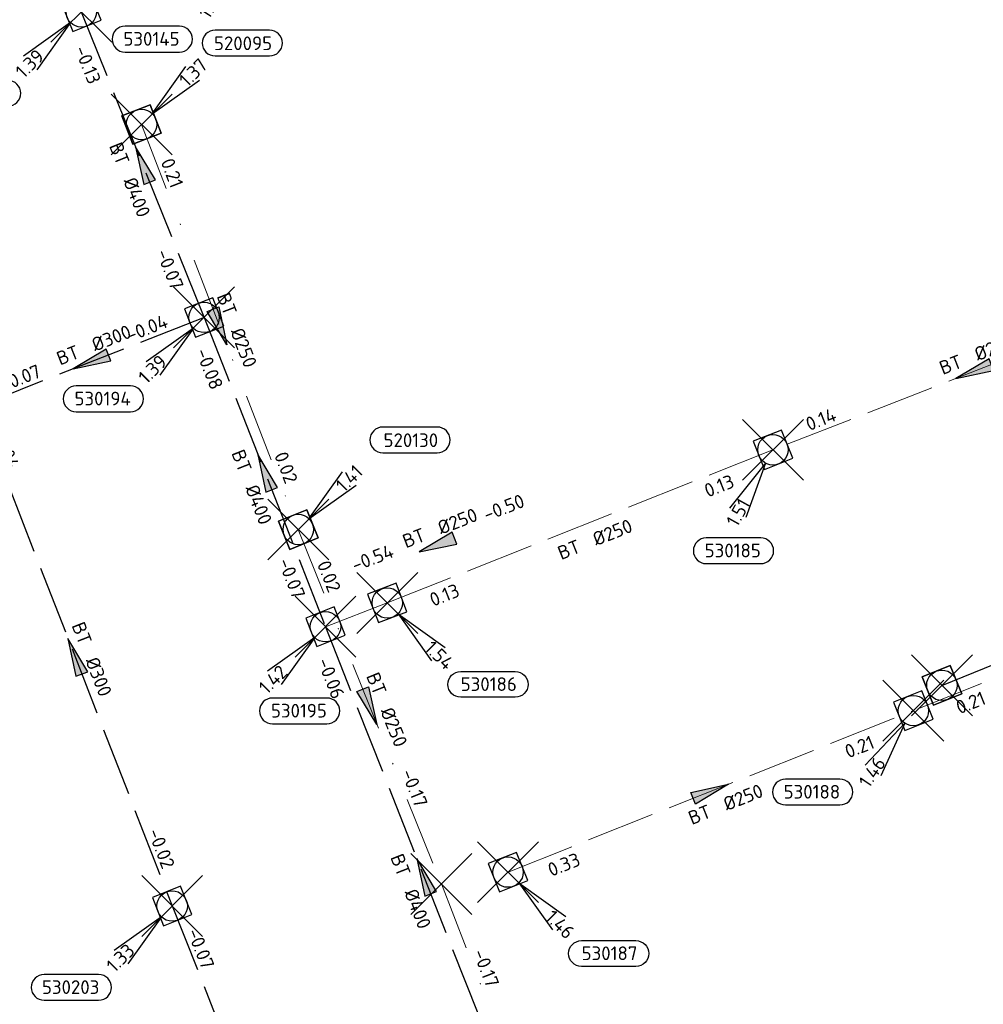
# Model space of a CAD drawing. Header units: metres. Extents: x 153343 to 157271, y 461673 to 467005.
# Tile 69 of 191: x 154667 to 154762, y 464673 to 464770. Entities that reach past the tile are written whole.
import ezdxf
from ezdxf.enums import TextEntityAlignment as Align

# ---------------------------------------------------------------- set-up
doc = ezdxf.new("R2010")
doc.units = ezdxf.units.M
doc.header["$LTSCALE"] = 0.75
doc.header["$PDMODE"] = 3
doc.header["$PDSIZE"] = 3
for name, pattern in [('RI-HWA_BETON', [11.4, 9, -2.4]), ('RI-RELINEN', [38, 10, -4, 0, -4, 4, -4, 4, -4, 0, -4]), ('RI-VWA_BETON', [19, 9, -5, 0, -5])]:
    doc.linetypes.add(name, pattern=pattern)
doc.layers.get('0').update_dxf_attribs({"lineweight": 25})
doc.layers.get('defpoints').update_dxf_attribs({"lineweight": 25})
for name, color, linetype in [('B-OI-RI-HWA_PUTNUMMER-S @ 0.75', 151, 'Continuous'), ('B-OI-RI-HWA_TRANSPORTLEIDING_BETON_300-G', 151, 'RI-HWA_BETON'), ('B-OI-RI-HWA_TRANSPORTLEIDING_BETON_400-G', 151, 'RI-HWA_BETON'), ('B-OI-RI-VWA_PUTNUMMER-S @ 0.75', 33, 'Continuous'), ('B-OI-RI-VWA_TRANSPORTLEIDING_B+RELINED_230-G', 33, 'RI-RELINEN')]:
    doc.layers.add(name, color=color, linetype=linetype)
for name, color, linetype, lineweight in [('B-OI-RI-HWA_RIOOLPUT_INSPECTIEPUT-S', 151, 'Continuous', 25), ('B-OI-RI-HWA_STROOMRICHTING-S @ 0.75', 151, 'Continuous', 25), ('B-OI-RI-HWA_TRANSPORTLEIDING_BETON_250-G', 151, 'RI-HWA_BETON', 18), ('B-OI-RI-VWA_RIOOLPUT_INSPECTIEPUT_BETON-S', 33, 'Continuous', 25), ('B-OI-RI-VWA_STROOMRICHTING-S @ 0.75', 33, 'Continuous', 25), ('B-OI-RI-VWA_TRANSPORTLEIDING_BETON_250-G', 33, 'RI-VWA_BETON', 18)]:
    doc.layers.add(name, color=color, linetype=linetype, lineweight=lineweight)
doc.layers.add('inspectieput', color=7, linetype='Continuous', plot=False)
doc.styles.add('NLCS-ISO', font='isocpeur.ttf')

# ---------------------------------------------------------------- blocks, each defined once
blk = doc.blocks.new('*U1490')
at = {"ltscale": 0.1}
blk.add_hatch(color=256, dxfattribs=at).paths.add_polyline_path([(-2.5, 0), (2.5, -0.83), (2.5, 0.83)])
at = {"ltscale": 0.1, "flags": 128}
blk.add_lwpolyline([(-2.5, 0), (2.5, -0.83), (2.5, 0.83)], close=True, dxfattribs=at)
at = {"ltscale": 0.1, "style": 'NLCS-ISO'}
for tag, p in [('MAT', (-1, 0.5)), ('BOBL', (-58.94, 0))]:
    blk.add_attdef(tag, text='', height=1.8, dxfattribs=at).set_placement(p, align=Align.BOTTOM_RIGHT)
for tag, p in [('DIA', (1, 0.5)), ('BOBR', (58, -0.03))]:
    blk.add_attdef(tag, text='', height=1.8, dxfattribs=at).set_placement(p, align=Align.BOTTOM_LEFT)
at = {"layer": 'defpoints', "ltscale": 0.1, "style": 'NLCS-ISO', "flags": 1}
blk.add_attdef('JVA', text='', height=1.8, dxfattribs=at).set_placement((0, -1), align=Align.TOP_CENTER)
blk = doc.blocks.new('*U1483')
at = {"ltscale": 0.1}
blk.add_hatch(color=256, dxfattribs=at).paths.add_polyline_path([(-2.5, 0), (2.5, -0.83), (2.5, 0.83)])
at = {"ltscale": 0.1, "flags": 128}
blk.add_lwpolyline([(-2.5, 0), (2.5, -0.83), (2.5, 0.83)], close=True, dxfattribs=at)
at = {"ltscale": 0.1, "style": 'NLCS-ISO'}
for tag, p in [('MAT', (-1, 0.5)), ('BOBL', (-25.89, 0))]:
    blk.add_attdef(tag, text='', height=1.8, dxfattribs=at).set_placement(p, align=Align.BOTTOM_RIGHT)
for tag, p in [('DIA', (1, 0.5)), ('BOBR', (24.94, -0.01))]:
    blk.add_attdef(tag, text='', height=1.8, dxfattribs=at).set_placement(p, align=Align.BOTTOM_LEFT)
at = {"layer": 'defpoints', "ltscale": 0.1, "style": 'NLCS-ISO', "flags": 1}
blk.add_attdef('JVA', text='', height=1.8, dxfattribs=at).set_placement((0, -1), align=Align.TOP_CENTER)
blk = doc.blocks.new('*U1470')
at = {"ltscale": 0.1}
blk.add_hatch(color=256, dxfattribs=at).paths.add_polyline_path([(-2.5, 0), (2.5, -0.83), (2.5, 0.83)])
at = {"ltscale": 0.1, "flags": 128}
blk.add_lwpolyline([(-2.5, 0), (2.5, -0.83), (2.5, 0.83)], close=True, dxfattribs=at)
at = {"ltscale": 0.1, "style": 'NLCS-ISO'}
for tag, p in [('BOBL', (-25.91, -3.24)), ('MAT', (-1, -3.74))]:
    blk.add_attdef(tag, text='', height=1.8, dxfattribs=at).set_placement(p, align=Align.BOTTOM_RIGHT)
for tag, p in [('BOBR', (24.97, -3.23)), ('DIA', (1, -3.74))]:
    blk.add_attdef(tag, text='', height=1.8, dxfattribs=at).set_placement(p, align=Align.BOTTOM_LEFT)
at = {"layer": 'defpoints', "ltscale": 0.1, "style": 'NLCS-ISO', "flags": 1}
blk.add_attdef('JVA', text='', height=1.8, dxfattribs=at).set_placement((0, -1), align=Align.TOP_CENTER)
blk = doc.blocks.new('*U1471')
at = {"ltscale": 0.1}
blk.add_hatch(color=256, dxfattribs=at).paths.add_polyline_path([(-2.5, 0), (2.5, -0.83), (2.5, 0.83)])
at = {"ltscale": 0.1, "flags": 128}
blk.add_lwpolyline([(-2.5, 0), (2.5, -0.83), (2.5, 0.83)], close=True, dxfattribs=at)
at = {"ltscale": 0.1, "style": 'NLCS-ISO'}
for tag, p in [('MAT', (-1, 0.5)), ('BOBL', (-6.65, 0))]:
    blk.add_attdef(tag, text='', height=1.8, dxfattribs=at).set_placement(p, align=Align.BOTTOM_RIGHT)
for tag, p in [('DIA', (1, 0.5)), ('BOBR', (5.7, 0))]:
    blk.add_attdef(tag, text='', height=1.8, dxfattribs=at).set_placement(p, align=Align.BOTTOM_LEFT)
at = {"layer": 'defpoints', "ltscale": 0.1, "style": 'NLCS-ISO', "flags": 1}
blk.add_attdef('JVA', text='', height=1.8, dxfattribs=at).set_placement((0, -1), align=Align.TOP_CENTER)
blk = doc.blocks.new('*U1474')
at = {"ltscale": 0.1}
blk.add_hatch(color=256, dxfattribs=at).paths.add_polyline_path([(-2.5, 0), (2.5, -0.83), (2.5, 0.83)])
at = {"ltscale": 0.1, "flags": 128}
blk.add_lwpolyline([(-2.5, 0), (2.5, -0.83), (2.5, 0.83)], close=True, dxfattribs=at)
at = {"ltscale": 0.1, "style": 'NLCS-ISO'}
for tag, p in [('BOBL', (-12.5, -3.24)), ('MAT', (-1, -3.74))]:
    blk.add_attdef(tag, text='', height=1.8, dxfattribs=at).set_placement(p, align=Align.BOTTOM_RIGHT)
for tag, p in [('BOBR', (11.55, -3.24)), ('DIA', (1, -3.74))]:
    blk.add_attdef(tag, text='', height=1.8, dxfattribs=at).set_placement(p, align=Align.BOTTOM_LEFT)
at = {"layer": 'defpoints', "ltscale": 0.1, "style": 'NLCS-ISO', "flags": 1}
blk.add_attdef('JVA', text='', height=1.8, dxfattribs=at).set_placement((0, -1), align=Align.TOP_CENTER)
blk = doc.blocks.new('*U1465')
at = {"ltscale": 0.1}
blk.add_hatch(color=256, dxfattribs=at).paths.add_polyline_path([(2.5, 0), (-2.5, -0.83), (-2.5, 0.83)])
at = {"ltscale": 0.1, "flags": 128}
blk.add_lwpolyline([(2.5, 0), (-2.5, -0.83), (-2.5, 0.83)], close=True, dxfattribs=at)
at = {"ltscale": 0.1, "style": 'NLCS-ISO'}
for tag, p in [('BOBL', (-19.33, -3.24)), ('MAT', (-1, -3.74))]:
    blk.add_attdef(tag, text='', height=1.8, dxfattribs=at).set_placement(p, align=Align.BOTTOM_RIGHT)
for tag, p in [('BOBR', (18.38, -3.24)), ('DIA', (1, -3.74))]:
    blk.add_attdef(tag, text='', height=1.8, dxfattribs=at).set_placement(p, align=Align.BOTTOM_LEFT)
at = {"layer": 'defpoints', "ltscale": 0.1, "style": 'NLCS-ISO', "flags": 1}
blk.add_attdef('JVA', text='', height=1.8, dxfattribs=at).set_placement((0, -1), align=Align.TOP_CENTER)
blk = doc.blocks.new('*U80')
at = {"ltscale": 0.1}
blk.add_hatch(color=256, dxfattribs=at).paths.add_polyline_path([(-2.5, 0), (2.5, -0.83), (2.5, 0.83)])
at = {"ltscale": 0.1, "flags": 128}
blk.add_lwpolyline([(-2.5, 0), (2.5, -0.83), (2.5, 0.83)], close=True, dxfattribs=at)
at = {"ltscale": 0.1, "style": 'NLCS-ISO'}
for tag, p in [('MAT', (-1, 0.5)), ('BOBL', (-5.66, 0))]:
    blk.add_attdef(tag, text='', height=1.8, dxfattribs=at).set_placement(p, align=Align.BOTTOM_RIGHT)
for tag, p in [('DIA', (1, 0.5)), ('BOBR', (7.22, 0))]:
    blk.add_attdef(tag, text='', height=1.8, dxfattribs=at).set_placement(p, align=Align.BOTTOM_LEFT)
at = {"layer": 'defpoints', "ltscale": 0.1, "style": 'NLCS-ISO', "flags": 1}
blk.add_attdef('JVA', text='', height=1.8, dxfattribs=at).set_placement((0, -1), align=Align.TOP_CENTER)
blk = doc.blocks.new('*U1450')
at = {"ltscale": 0.1, "style": 'NLCS-ISO'}
for tag, p in [('BOBL', (-17.92, -3.24)), ('MAT', (-1, -3.74))]:
    blk.add_attdef(tag, text='', height=1.8, dxfattribs=at).set_placement(p, align=Align.BOTTOM_RIGHT)
for tag, p in [('BOBR', (16.98, -3.24)), ('DIA', (1, -3.74))]:
    blk.add_attdef(tag, text='', height=1.8, dxfattribs=at).set_placement(p, align=Align.BOTTOM_LEFT)
at = {"layer": 'defpoints', "ltscale": 0.1, "style": 'NLCS-ISO', "flags": 1}
blk.add_attdef('JVA', text='', height=1.8, dxfattribs=at).set_placement((0, -1), align=Align.TOP_CENTER)
blk = doc.blocks.new('*U1451')
at = {"ltscale": 0.1}
blk.add_hatch(color=256, dxfattribs=at).paths.add_polyline_path([(-2.5, 0), (2.5, -0.83), (2.5, 0.83)])
at = {"ltscale": 0.1, "flags": 128}
blk.add_lwpolyline([(-2.5, 0), (2.5, -0.83), (2.5, 0.83)], close=True, dxfattribs=at)
at = {"ltscale": 0.1, "style": 'NLCS-ISO'}
for tag, p in [('MAT', (-1, 0.5)), ('BOBL', (-18.97, 0))]:
    blk.add_attdef(tag, text='', height=1.8, dxfattribs=at).set_placement(p, align=Align.BOTTOM_RIGHT)
for tag, p in [('DIA', (1, 0.5)), ('BOBR', (18.02, 0))]:
    blk.add_attdef(tag, text='', height=1.8, dxfattribs=at).set_placement(p, align=Align.BOTTOM_LEFT)
at = {"layer": 'defpoints', "ltscale": 0.1, "style": 'NLCS-ISO', "flags": 1}
blk.add_attdef('JVA', text='', height=1.8, dxfattribs=at).set_placement((0, -1), align=Align.TOP_CENTER)
blk = doc.blocks.new('*U1466')
at = {"ltscale": 0.1}
blk.add_hatch(color=256, dxfattribs=at).paths.add_polyline_path([(2.5, 0), (-2.5, -0.83), (-2.5, 0.83)])
at = {"ltscale": 0.1, "flags": 128}
blk.add_lwpolyline([(2.5, 0), (-2.5, -0.83), (-2.5, 0.83)], close=True, dxfattribs=at)
at = {"ltscale": 0.1, "style": 'NLCS-ISO'}
for tag, p in [('BOBL', (-23.98, -3.24)), ('MAT', (-1, -3.74))]:
    blk.add_attdef(tag, text='', height=1.8, dxfattribs=at).set_placement(p, align=Align.BOTTOM_RIGHT)
for tag, p in [('BOBR', (18.3, -3.23)), ('DIA', (1, -3.74))]:
    blk.add_attdef(tag, text='', height=1.8, dxfattribs=at).set_placement(p, align=Align.BOTTOM_LEFT)
at = {"layer": 'defpoints', "ltscale": 0.1, "style": 'NLCS-ISO', "flags": 1}
blk.add_attdef('JVA', text='', height=1.8, dxfattribs=at).set_placement((0, -1), align=Align.TOP_CENTER)
blk = doc.blocks.new('*U1433')
at = {"ltscale": 0.1}
blk.add_hatch(color=256, dxfattribs=at).paths.add_polyline_path([(-2.5, 0), (2.5, -0.83), (2.5, 0.83)])
at = {"ltscale": 0.1, "flags": 128}
blk.add_lwpolyline([(-2.5, 0), (2.5, -0.83), (2.5, 0.83)], close=True, dxfattribs=at)
at = {"ltscale": 0.1, "style": 'NLCS-ISO'}
for tag, p in [('BOBL', (-12.3, -3.24)), ('MAT', (-1, -3.74))]:
    blk.add_attdef(tag, text='', height=1.8, dxfattribs=at).set_placement(p, align=Align.BOTTOM_RIGHT)
for tag, p in [('BOBR', (11.36, -3.24)), ('DIA', (1, -3.74))]:
    blk.add_attdef(tag, text='', height=1.8, dxfattribs=at).set_placement(p, align=Align.BOTTOM_LEFT)
at = {"layer": 'defpoints', "ltscale": 0.1, "style": 'NLCS-ISO', "flags": 1}
blk.add_attdef('JVA', text='', height=1.8, dxfattribs=at).set_placement((0, -1), align=Align.TOP_CENTER)
blk = doc.blocks.new('*U1268')
at = {"ltscale": 0.1}
blk.add_hatch(color=256, dxfattribs=at).paths.add_polyline_path([(2.5, 0), (-2.5, -0.83), (-2.5, 0.83)])
at = {"ltscale": 0.1, "flags": 128}
blk.add_lwpolyline([(2.5, 0), (-2.5, -0.83), (-2.5, 0.83)], close=True, dxfattribs=at)
at = {"ltscale": 0.1, "style": 'NLCS-ISO'}
for tag, p in [('MAT', (-1, 0.5)), ('BOBL', (-23.47, 0))]:
    blk.add_attdef(tag, text='', height=1.8, dxfattribs=at).set_placement(p, align=Align.BOTTOM_RIGHT)
for tag, p in [('DIA', (1, 0.5)), ('BOBR', (28.2, -0.01))]:
    blk.add_attdef(tag, text='', height=1.8, dxfattribs=at).set_placement(p, align=Align.BOTTOM_LEFT)
at = {"layer": 'defpoints', "ltscale": 0.1, "style": 'NLCS-ISO', "flags": 1}
blk.add_attdef('JVA', text='', height=1.8, dxfattribs=at).set_placement((0, -1), align=Align.TOP_CENTER)
blk = doc.blocks.new('*U1269')
at = {"ltscale": 0.1}
blk.add_hatch(color=256, dxfattribs=at).paths.add_polyline_path([(2.5, 0), (-2.5, -0.83), (-2.5, 0.83)])
at = {"ltscale": 0.1, "flags": 128}
blk.add_lwpolyline([(2.5, 0), (-2.5, -0.83), (-2.5, 0.83)], close=True, dxfattribs=at)
at = {"ltscale": 0.1, "style": 'NLCS-ISO'}
for tag, p in [('MAT', (-1, 0.5)), ('BOBL', (-15.78, 0))]:
    blk.add_attdef(tag, text='', height=1.8, dxfattribs=at).set_placement(p, align=Align.BOTTOM_RIGHT)
for tag, p in [('DIA', (1, 0.5)), ('BOBR', (9.53, 0))]:
    blk.add_attdef(tag, text='', height=1.8, dxfattribs=at).set_placement(p, align=Align.BOTTOM_LEFT)
at = {"layer": 'defpoints', "ltscale": 0.1, "style": 'NLCS-ISO', "flags": 1}
blk.add_attdef('JVA', text='', height=1.8, dxfattribs=at).set_placement((0, -1), align=Align.TOP_CENTER)
blk = doc.blocks.new('*U1192')
at = {"ltscale": 0.1}
blk.add_hatch(color=256, dxfattribs=at).paths.add_polyline_path([(2.5, 0), (-2.5, -0.83), (-2.5, 0.83)])
at = {"ltscale": 0.1, "flags": 128}
blk.add_lwpolyline([(2.5, 0), (-2.5, -0.83), (-2.5, 0.83)], close=True, dxfattribs=at)
at = {"ltscale": 0.1, "style": 'NLCS-ISO'}
for tag, p in [('MAT', (-1, 0.5)), ('BOBL', (-19.2, 0))]:
    blk.add_attdef(tag, text='', height=1.8, dxfattribs=at).set_placement(p, align=Align.BOTTOM_RIGHT)
for tag, p in [('DIA', (1, 0.5)), ('BOBR', (18.26, 0))]:
    blk.add_attdef(tag, text='', height=1.8, dxfattribs=at).set_placement(p, align=Align.BOTTOM_LEFT)
at = {"layer": 'defpoints', "ltscale": 0.1, "style": 'NLCS-ISO', "flags": 1}
blk.add_attdef('JVA', text='', height=1.8, dxfattribs=at).set_placement((0, -1), align=Align.TOP_CENTER)
blk = doc.blocks.new('B-SRI-PUT_HWA-SO')
at = {"lineweight": -3, "flags": 128}
blk.add_lwpolyline([(-2, -2), (2, -2), (2, 2), (-2, 2)], close=True, dxfattribs=at)
at = {"lineweight": -3}
blk.add_circle((0, 0), 2, dxfattribs=at)
blk = doc.blocks.new('*U241')
for q in [(-7.6, -5.83), (-5.83, -7.6)]:
    blk.add_line((-1.41, -1.41), q)
blk.add_lwpolyline([(-16.81, -12.39), (-9.65, -12.39, 1), (-9.65, -9.01), (-16.81, -9.01, 1)], format="xyb", close=True)
at = {"ltscale": 0.1, "style": 'NLCS-ISO'}
blk.add_attdef('PUTHGT', text='', height=1.8, rotation=45, dxfattribs=at).set_placement((-8.44, -8.48), align=Align.MIDDLE_LEFT)
blk.add_attdef('PUTNR', text='', height=1.8, dxfattribs=at).set_placement((-13.33, -8.87), align=Align.MIDDLE_CENTER)
blk = doc.blocks.new('*U247')
for q in [(5.83, -7.6), (7.6, -5.83)]:
    blk.add_line((1.41, -1.41), q)
blk.add_lwpolyline([(16.81, -12.39), (9.65, -12.39, -1), (9.65, -9.01), (16.81, -9.01, -1)], format="xyb", close=True)
at = {"ltscale": 0.1, "style": 'NLCS-ISO'}
blk.add_attdef('PUTHGT', text='', height=1.8, rotation=315, dxfattribs=at).set_placement((5.39, -5.43), align=Align.MIDDLE_LEFT)
blk.add_attdef('PUTNR', text='', height=1.8, dxfattribs=at).set_placement((13.33, -8.87), align=Align.MIDDLE_CENTER)
blk = doc.blocks.new('*U821')
for q in [(-7.6, -5.83), (-5.83, -7.6)]:
    blk.add_line((-1.41, -1.41), q)
blk.add_lwpolyline([(-6.97, -12.76), (0.19, -12.76, 1), (0.19, -9.37), (-6.97, -9.37, 1)], format="xyb", close=True)
at = {"ltscale": 0.1, "style": 'NLCS-ISO'}
blk.add_attdef('PUTHGT', text='', height=1.8, rotation=45, dxfattribs=at).set_placement((-8.44, -8.48), align=Align.MIDDLE_LEFT)
blk.add_attdef('PUTNR', text='', height=1.8, dxfattribs=at).set_placement((-3.49, -9.23), align=Align.MIDDLE_CENTER)
blk = doc.blocks.new('*U815')
for q in [(-5.72, -7.69), (-3.54, -8.9)]:
    blk.add_line((-0.98, -1.75), q)
blk.add_lwpolyline([(-8.76, -14.96), (-1.6, -14.96, 1), (-1.6, -11.58), (-8.76, -11.58, 1)], format="xyb", close=True)
at = {"ltscale": 0.1, "style": 'NLCS-ISO'}
blk.add_attdef('PUTHGT', text='', height=1.8, rotation=60.8223, dxfattribs=at).set_placement((-5.81, -10.46), align=Align.MIDDLE_LEFT)
blk.add_attdef('PUTNR', text='', height=1.8, dxfattribs=at).set_placement((-5.28, -11.44), align=Align.MIDDLE_CENTER)
blk = doc.blocks.new('*U817')
for q in [(-6.35, -7.18), (-4.27, -8.58)]:
    blk.add_line((-1.12, -1.66), q)
blk.add_lwpolyline([(-16.81, -12.39), (-9.65, -12.39, 1), (-9.65, -9.01), (-16.81, -9.01, 1)], format="xyb", close=True)
at = {"ltscale": 0.1, "style": 'NLCS-ISO'}
blk.add_attdef('PUTHGT', text='', height=1.8, rotation=56.0289, dxfattribs=at).set_placement((-6.66, -9.94), align=Align.MIDDLE_LEFT)
blk.add_attdef('PUTNR', text='', height=1.8, dxfattribs=at).set_placement((-13.33, -8.87), align=Align.MIDDLE_CENTER)
blk = doc.blocks.new('*U792')
for q in [(-6.23, -7.28), (-4.14, -8.64)]:
    blk.add_line((-1.09, -1.68), q)
blk.add_lwpolyline([(-16.59, -14.45), (-9.43, -14.45, 1), (-9.43, -11.06), (-16.59, -11.06, 1)], format="xyb", close=True)
at = {"ltscale": 0.1, "style": 'NLCS-ISO'}
blk.add_attdef('PUTHGT', text='', height=1.8, rotation=56.924, dxfattribs=at).set_placement((-6.51, -10.04), align=Align.MIDDLE_LEFT)
blk.add_attdef('PUTNR', text='', height=1.8, dxfattribs=at).set_placement((-13.11, -10.92), align=Align.MIDDLE_CENTER)
blk = doc.blocks.new('*U698')
for q in [(5.83, 7.6), (7.6, 5.83)]:
    blk.add_line((1.41, 1.41), q)
blk.add_lwpolyline([(18.26, 13.47), (11.11, 13.47, 1), (11.11, 10.08), (18.26, 10.08, 1)], format="xyb", close=True)
at = {"ltscale": 0.1, "style": 'NLCS-ISO'}
blk.add_attdef('PUTHGT', text='', height=1.8, rotation=45, dxfattribs=at).set_placement((5.39, 5.43), align=Align.MIDDLE_LEFT)
blk.add_attdef('PUTNR', text='', height=1.8, dxfattribs=at).set_placement((14.79, 11.74), align=Align.MIDDLE_CENTER)
blk = doc.blocks.new('*U43')
for q in [(5.83, 7.6), (7.6, 5.83)]:
    blk.add_line((1.41, 1.41), q)
blk.add_lwpolyline([(16.81, 12.39), (9.65, 12.39, 1), (9.65, 9.01), (16.81, 9.01, 1)], format="xyb", close=True)
at = {"ltscale": 0.1, "style": 'NLCS-ISO'}
blk.add_attdef('PUTHGT', text='', height=1.8, rotation=45, dxfattribs=at).set_placement((5.39, 5.43), align=Align.MIDDLE_LEFT)
blk.add_attdef('PUTNR', text='', height=1.8, dxfattribs=at).set_placement((13.33, 10.67), align=Align.MIDDLE_CENTER)
blk = doc.blocks.new('B-SRI-PUT_VWA-SO')
at = {"flags": 128}
blk.add_lwpolyline([(-2, 2), (2, 2), (2, -2), (-2, -2)], close=True, dxfattribs=at)
at = {"lineweight": -3, "flags": 128}
blk.add_lwpolyline([(2, -2), (2, 2), (-2, 2), (-2, -2)], close=True, dxfattribs=at)
at = {"lineweight": -3}
blk.add_circle((0, 0), 2, dxfattribs=at)

msp = doc.modelspace()

# ---------------------------------------------------------------- linework, layer by layer
at = {"layer": 'B-OI-RI-HWA_TRANSPORTLEIDING_BETON_250-G', "transparency": 33554610}
for p, q in [((154780.67, 464742.89), (154741.12, 464727.45)), ((154741.12, 464727.45), (154703.12, 464712.35)), ((154801.43, 464720.12), (154754.96, 464701.74)), ((154703.12, 464712.35), (154697.03, 464710.01)), ((154715.02, 464685.82), (154754.96, 464701.74))]:
    msp.add_line(p, q, dxfattribs=at)
at = {"layer": 'B-OI-RI-HWA_TRANSPORTLEIDING_BETON_300-G', "transparency": 33554610}
for p, q in [((154685.07, 464740.5), (154662.76, 464731.72)), ((154662.76, 464731.72), (154681.92, 464682.48)), ((154681.92, 464682.48), (154719.64, 464587.26))]:
    msp.add_line(p, q, dxfattribs=at)
at = {"layer": 'B-OI-RI-HWA_TRANSPORTLEIDING_BETON_400-G', "transparency": 33554610}
for p, q in [((154672.97, 464770.62), (154685.07, 464740.5)), ((154685.07, 464740.5), (154697.03, 464710.01)), ((154697.03, 464710.01), (154716.4, 464660.81))]:
    msp.add_line(p, q, dxfattribs=at)
at = {"layer": 'B-OI-RI-VWA_TRANSPORTLEIDING_B+RELINED_230-G', "transparency": 33554610}
msp.add_line((154757.77, 464704.23), (154802.25, 464722.18), dxfattribs=at)
at = {"layer": 'B-OI-RI-VWA_TRANSPORTLEIDING_BETON_250-G', "transparency": 33554610}
for p, q in [((154678.91, 464759.52), (154694.35, 464719.59)), ((154694.35, 464719.59), (154708.45, 464684.65)), ((154708.45, 464684.65), (154729.49, 464630.9))]:
    msp.add_line(p, q, dxfattribs=at)
at = {"layer": 'inspectieput', "color": 0, "transparency": 33554610}
for p in [(154672.97, 464770.62), (154678.91, 464759.52), (154685.07, 464740.5), (154741.12, 464727.45), (154694.35, 464719.59), (154703.12, 464712.35), (154697.03, 464710.01), (154757.77, 464704.23), (154754.96, 464701.74), (154715.02, 464685.82), (154708.45, 464684.65), (154681.92, 464682.48)]:
    msp.add_point(p, dxfattribs=at)

# ---------------------------------------------------------------- block references
at = {"layer": 'B-OI-RI-HWA_PUTNUMMER-S @ 0.75', "color": 0, "transparency": 33554610}
ref = msp.add_blockref('*U792', (154689.72, 464777.5), dxfattribs=dict(at, xscale=0.75, yscale=0.75, zscale=0.75))
ref.add_attrib('PUTNR', '530145', dxfattribs={"layer": '0', "ltscale": 0.1, "height": 1.35, "style": 'NLCS-ISO'}).set_placement((154679.886, 464767.958), align=Align.MIDDLE_CENTER)
ref.add_attrib('PUTHGT', '1.52', dxfattribs={"layer": '0', "ltscale": 0.1, "height": 1.35, "rotation": 56.92404, "style": 'NLCS-ISO'}).set_placement((154684.986, 464770.193), align=Align.MIDDLE_LEFT)
ref = msp.add_blockref('*U241', (154672.97, 464770.62), dxfattribs=dict(at, xscale=0.75, yscale=0.75, zscale=0.75))
ref.add_attrib('PUTNR', '530144', dxfattribs={"layer": '0', "ltscale": 0.1, "height": 1.35, "style": 'NLCS-ISO'}).set_placement((154662.97, 464762.62), align=Align.MIDDLE_CENTER)
ref.add_attrib('PUTHGT', '1.39', dxfattribs={"layer": '0', "ltscale": 0.1, "height": 1.35, "rotation": 45, "style": 'NLCS-ISO'}).set_placement((154666.829, 464764.449), align=Align.MIDDLE_LEFT)
ref = msp.add_blockref('*U241', (154685.07, 464740.5), dxfattribs=dict(at, xscale=0.75, yscale=0.75, zscale=0.75))
ref.add_attrib('PUTNR', '530194', dxfattribs={"layer": '0', "ltscale": 0.1, "height": 1.35, "style": 'NLCS-ISO'}).set_placement((154675.07, 464732.5), align=Align.MIDDLE_CENTER)
ref.add_attrib('PUTHGT', '1.39', dxfattribs={"layer": '0', "ltscale": 0.1, "height": 1.35, "rotation": 45, "style": 'NLCS-ISO'}).set_placement((154678.929, 464734.329), align=Align.MIDDLE_LEFT)
ref = msp.add_blockref('*U815', (154741.12, 464727.45), dxfattribs=dict(at, xscale=0.75, yscale=0.75, zscale=0.75))
ref.add_attrib('PUTNR', '530185', dxfattribs={"layer": '0', "ltscale": 0.1, "height": 1.35, "style": 'NLCS-ISO'}).set_placement((154737.16, 464717.523), align=Align.MIDDLE_CENTER)
ref.add_attrib('PUTHGT', '1.51', dxfattribs={"layer": '0', "ltscale": 0.1, "height": 1.35, "rotation": 60.82234, "style": 'NLCS-ISO'}).set_placement((154737.026, 464720.074), align=Align.MIDDLE_LEFT)
ref = msp.add_blockref('*U247', (154703.12, 464712.35), dxfattribs=dict(at, xscale=0.75, yscale=0.75, zscale=0.75))
ref.add_attrib('PUTNR', '530186', dxfattribs={"layer": '0', "ltscale": 0.1, "height": 1.35, "style": 'NLCS-ISO'}).set_placement((154713.12, 464704.35), align=Align.MIDDLE_CENTER)
ref.add_attrib('PUTHGT', '1.54', dxfattribs={"layer": '0', "ltscale": 0.1, "height": 1.35, "rotation": 315, "style": 'NLCS-ISO'}).set_placement((154707.161, 464708.279), align=Align.MIDDLE_LEFT)
ref = msp.add_blockref('*U821', (154697.03, 464710.01), dxfattribs=dict(at, xscale=0.75, yscale=0.75, zscale=0.75))
ref.add_attrib('PUTNR', '530195', dxfattribs={"layer": '0', "ltscale": 0.1, "height": 1.35, "style": 'NLCS-ISO'}).set_placement((154694.413, 464701.734), align=Align.MIDDLE_CENTER)
ref.add_attrib('PUTHGT', '1.42', dxfattribs={"layer": '0', "ltscale": 0.1, "height": 1.35, "rotation": 45, "style": 'NLCS-ISO'}).set_placement((154690.793, 464703.744), align=Align.MIDDLE_LEFT)
ref = msp.add_blockref('*U817', (154754.96, 464701.74), dxfattribs=dict(at, xscale=0.75, yscale=0.75, zscale=0.75))
ref.add_attrib('PUTNR', '530188', dxfattribs={"layer": '0', "ltscale": 0.1, "height": 1.35, "style": 'NLCS-ISO'}).set_placement((154744.96, 464693.74), align=Align.MIDDLE_CENTER)
ref.add_attrib('PUTHGT', '1.46', dxfattribs={"layer": '0', "ltscale": 0.1, "height": 1.35, "rotation": 56.02887, "style": 'NLCS-ISO'}).set_placement((154750.037, 464694.396), align=Align.MIDDLE_LEFT)
ref = msp.add_blockref('*U247', (154715.02, 464685.82), dxfattribs=dict(at, xscale=0.75, yscale=0.75, zscale=0.75))
ref.add_attrib('PUTNR', '530187', dxfattribs={"layer": '0', "ltscale": 0.1, "height": 1.35, "style": 'NLCS-ISO'}).set_placement((154725.02, 464677.82), align=Align.MIDDLE_CENTER)
ref.add_attrib('PUTHGT', '1.46', dxfattribs={"layer": '0', "ltscale": 0.1, "height": 1.35, "rotation": 315, "style": 'NLCS-ISO'}).set_placement((154719.061, 464681.749), align=Align.MIDDLE_LEFT)
ref = msp.add_blockref('*U241', (154681.92, 464682.48), dxfattribs=dict(at, xscale=0.75, yscale=0.75, zscale=0.75))
ref.add_attrib('PUTNR', '530203', dxfattribs={"layer": '0', "ltscale": 0.1, "height": 1.35, "style": 'NLCS-ISO'}).set_placement((154671.92, 464674.48), align=Align.MIDDLE_CENTER)
ref.add_attrib('PUTHGT', '1.33', dxfattribs={"layer": '0', "ltscale": 0.1, "height": 1.35, "rotation": 45, "style": 'NLCS-ISO'}).set_placement((154675.779, 464676.309), align=Align.MIDDLE_LEFT)
at = {"layer": 'B-OI-RI-HWA_RIOOLPUT_INSPECTIEPUT-S', "transparency": 33554610}
for p, xscale, yscale, zscale, rotation in [((154672.97, 464770.62), 0.75, 0.75, 0.75, 291.8866319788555), ((154685.07, 464740.5), 0.75, 0.75, 0.75, 201.4818948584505), ((154741.12, 464727.45), 0.750000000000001, 0.750000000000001, 0.750000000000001, 201.6713103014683), ((154703.12, 464712.35), 0.75, 0.75, 0.75, 201.0185952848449), ((154697.03, 464710.01), 0.7500000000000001, 0.7500000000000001, 0.7500000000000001, 291.4895194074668), ((154754.96, 464701.74), 0.7499999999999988, 0.7499999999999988, 0.7499999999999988, 201.7321220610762), ((154715.02, 464685.82), 0.75, 0.75, 0.75, 21.73212206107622), ((154681.92, 464682.48), 0.75, 0.75, 0.75, 291.6102649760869)]:
    msp.add_blockref('B-SRI-PUT_HWA-SO', p, dxfattribs=dict(at, xscale=xscale, yscale=yscale, zscale=zscale, rotation=rotation))
at = {"layer": 'B-OI-RI-HWA_STROOMRICHTING-S @ 0.75', "color": 0, "transparency": 33554610, "xscale": 0.75, "yscale": 0.75, "zscale": 0.75}
for name, p, rotation, values in [('*U1433', (154679.02, 464755.56), 291.8866319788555, {'MAT': 'BT', 'DIA': '%%c400', 'BOBL': '-0.13', 'BOBR': '-0.07'}), ('*U1451', (154760.895, 464735.17), 21.32527129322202, {'MAT': 'BT', 'DIA': '%%c250', 'BOBL': '0.14', 'BOBR': '0.17'}), ('*U1471', (154673.915, 464736.11), 21.48189485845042, {'MAT': 'BT', 'DIA': '%%c300', 'BOBL': '-0.07', 'BOBR': '-0.04'}), ('*U1474', (154691.05, 464725.255), 291.4180789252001, {'MAT': 'BT', 'DIA': '%%c400', 'BOBL': '-0.08', 'BOBR': '-0.07'}), ('*U1483', (154672.34, 464707.1), 291.261735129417, {'MAT': 'BT', 'DIA': '%%c300', 'BOBL': '-0.04', 'BOBR': '-0.02'}), ('*U1450', (154722.12, 464719.9), 21.67131030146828, {'MAT': 'BT', 'DIA': '%%c250', 'BOBL': '0.13', 'BOBR': '0.13'}), ('*U80', (154707.998, 464718.067), 21.0185952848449, {'MAT': 'BT', 'DIA': '%%c250', 'BOBL': '-0.54', 'BOBR': '-0.50'}), ('*U1466', (154778.195, 464710.93), 21.57998585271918, {'MAT': 'BT', 'DIA': '%%c250', 'BOBL': '0.21', 'BOBR': '0.03'}), ('*U1470', (154706.715, 464685.41), 291.4895194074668, {'MAT': 'BT', 'DIA': '%%c400', 'BOBL': '-0.06', 'BOBR': '0.06'}), ('*U1465', (154734.99, 464693.78), 21.73212206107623, {'MAT': 'BT', 'DIA': '%%c250', 'BOBL': '0.33', 'BOBR': '0.21'}), ('*U1490', (154700.78, 464634.87), 291.6102649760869, {'MAT': 'BT', 'DIA': '%%c300', 'BOBL': '-0.07', 'BOBR': '0.04'})]:
    msp.add_blockref(name, p, dxfattribs=dict(at, rotation=rotation)).add_auto_attribs(values)
at = {"layer": 'B-OI-RI-VWA_PUTNUMMER-S @ 0.75', "color": 0, "transparency": 33554610, "xscale": 0.75, "yscale": 0.75, "zscale": 0.75}
for name, p, values in [('*U43', (154678.91, 464759.52), {'PUTNR': '520095', 'PUTHGT': '1.37'}), ('*U698', (154694.35, 464719.59), {'PUTNR': '520130', 'PUTHGT': '1.41'})]:
    msp.add_blockref(name, p, dxfattribs=at).add_auto_attribs(values)
at = {"layer": 'B-OI-RI-VWA_RIOOLPUT_INSPECTIEPUT_BETON-S', "transparency": 33554610}
for p, xscale, yscale, zscale, rotation in [((154678.91, 464759.52), 0.7500000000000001, 0.7500000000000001, 0.7500000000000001, 291.1403241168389), ((154694.35, 464719.59), 0.75, 0.75, 0.75, 291.9764872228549), ((154757.77, 464704.23), 0.75, 0.75, 0.75, 21.97664574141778)]:
    msp.add_blockref('B-SRI-PUT_VWA-SO', p, dxfattribs=dict(at, xscale=xscale, yscale=yscale, zscale=zscale, rotation=rotation))
at = {"layer": 'B-OI-RI-VWA_STROOMRICHTING-S @ 0.75', "color": 0, "transparency": 33554610, "xscale": 0.75, "yscale": 0.75, "zscale": 0.75}
for name, p, rotation, values in [('*U1192', (154686.63, 464739.555), 291.1403241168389, {'MAT': 'BT', 'DIA': '%%c250', 'BOBL': '0.21', 'BOBR': '0.02'}), ('*U1269', (154701.4, 464702.12), 291.9764872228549, {'MAT': 'BT', 'DIA': '%%c250', 'BOBL': '0.02', 'BOBR': '-0.17'}), ('*U1268', (154718.97, 464657.775), 291.3774546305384, {'MAT': 'BT', 'DIA': '%%c250', 'BOBL': '-0.17', 'BOBR': '-0.38'})]:
    msp.add_blockref(name, p, dxfattribs=dict(at, rotation=rotation)).add_auto_attribs(values)

doc.saveas('drawing.dxf')
